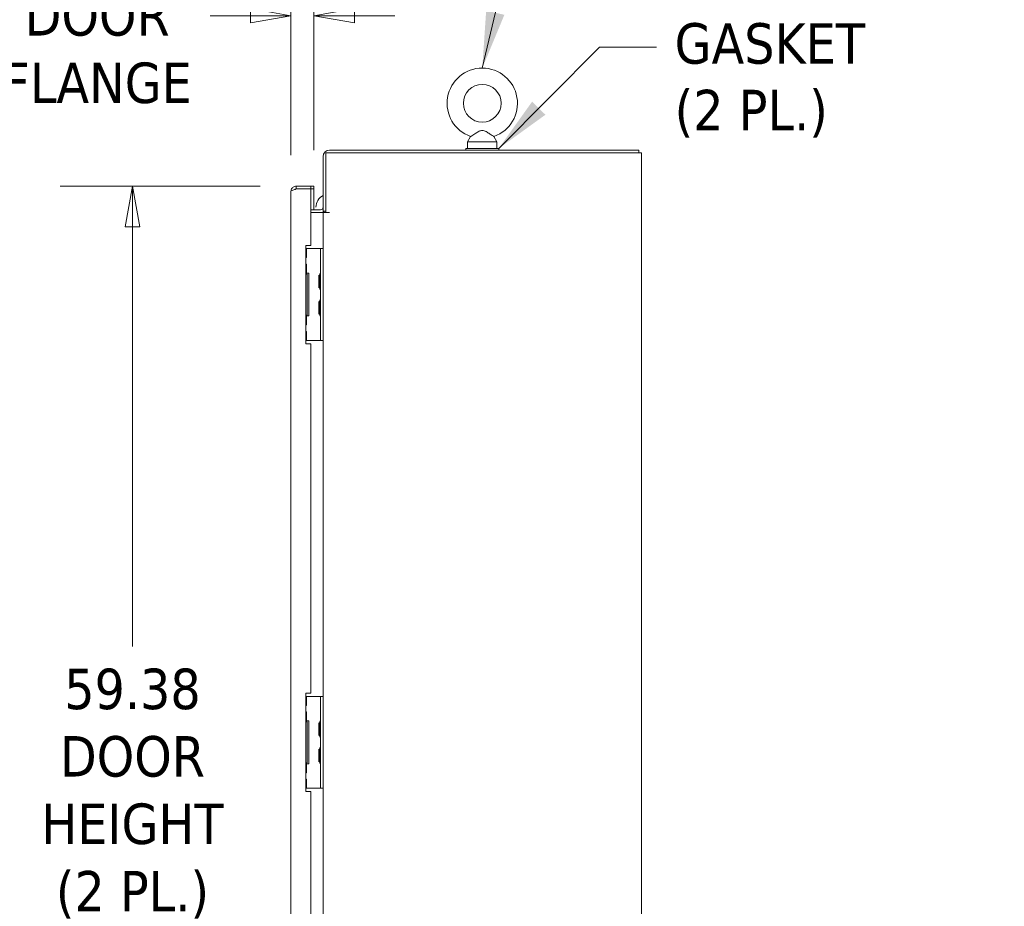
# Model space of a CAD drawing. Header units: inches. Extents: x 11 to 361, y 7 to 222.
# Tile 116 of 174: x 145 to 183, y 147 to 181. Entities that reach past the tile are written whole.
import ezdxf

# ---------------------------------------------------------------- set-up
doc = ezdxf.new("R2010")
doc.units = ezdxf.units.IN
doc.header["$LTSCALE"] = 22
doc.header["$MEASUREMENT"] = 0
doc.layers.get('0').update_dxf_attribs({"lineweight": 0})
for name, color, linetype, lineweight in [('Dimension (ANSI)', 7, 'Continuous', 5), ('Symbol (ANSI)', 7, 'Continuous', 5), ('Visible (ANSI)', 7, 'Continuous', 5)]:
    doc.layers.add(name, color=color, linetype=linetype, lineweight=lineweight)
doc.styles.add('ROMANS', font='tahoma.ttf')
doc.dimstyles.new('Default (ANSI)', dxfattribs={"dimscale": 22, "dimtxt": 0.07, "dimasz": 0.07, "dimexe": 0.125, "dimexo": 0.0625, "dimgap": 0.031496, "dimtad": 0, "dimtih": 1, "dimtoh": 1, "dimrnd": 1e-08, "dimzin": 0, "dimdsep": 46, "dimtxsty": 'ROMANS', "dimblk": 'Filled-1', "dimcen": 0.09, "dimdle": 0.393701, "dimclrd": 256, "dimclre": 256, "dimclrt": 256, "dimadec": 0, "dimazin": 0, "dimtfac": 0.928571, "dimtofl": 0, "dimtmove": 0, "dimatfit": 3, "dimfxl": 1, "dimtolj": 1, "dimtzin": 0, "dimlwd": -1, "dimlwe": -1, "dimarcsym": 0})
doc.dimstyles.new('Default (ANSI)$7', dxfattribs={"dimscale": 22, "dimtxt": 0.07, "dimasz": 0.098425, "dimexe": 0.125, "dimexo": 0.0625, "dimgap": 0.031496, "dimtad": 0, "dimtih": 1, "dimtoh": 1, "dimrnd": 1e-08, "dimzin": 0, "dimdsep": 46, "dimtxsty": 'ROMANS', "dimblk": 'Filled-1', "dimcen": 0.09, "dimdle": 0.393701, "dimclrd": 256, "dimclre": 256, "dimclrt": 256, "dimadec": 0, "dimazin": 0, "dimtfac": 0.928571, "dimtofl": 0, "dimtmove": 0, "dimatfit": 3, "dimfxl": 1, "dimtolj": 1, "dimtzin": 0, "dimlwd": -1, "dimlwe": -1, "dimarcsym": 0})

# ---------------------------------------------------------------- blocks, each defined once
blk = doc.blocks.new('Filled-1')
at = {"color": 0}
for p, q in [((0, 0), (-1, 0.179)), ((-1, 0.179), (-1, -0.179)), ((-1, 0), (0, 0)), ((-1, -0.179), (0, 0))]:
    blk.add_line(p, q, dxfattribs=at)
at = {"color": 0, "flags": 128}
blk.add_lwpolyline([(-1, -0.179), (0, 0), (-1, 0.179), (-1, -0.179)], dxfattribs=at)
at = {"color": 0}
blk.add_solid([(-1, -0.179), (0, 0), (-1, 0.179), (-1, -0.179)], dxfattribs=at)
blk = doc.blocks.new('*D13')
at = {"layer": 'Defpoints', "color": 0, "transparency": 16777216}
for p in [(149.412, 174.724), (155.648, 174.724), (155.648, 115.349)]:
    blk.add_point(p, dxfattribs=at)
at = {"layer": 'Dimension (ANSI)', "transparency": 16777216}
for p, q in [((154.273, 174.724), (146.662, 174.724)), ((149.412, 173.184), (149.412, 157.21)), ((149.412, 116.889), (149.412, 145.994)), ((154.273, 115.349), (146.662, 115.349))]:
    blk.add_line(p, q, dxfattribs=at)
at = {"layer": 'Dimension (ANSI)', "transparency": 16777216, "xscale": 1.54000000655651, "yscale": 1.54000000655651, "zscale": 1.54000000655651}
for p, rotation in [((149.412, 174.724), 90), ((149.412, 115.349), 270)]:
    blk.add_blockref('Filled-1', p, dxfattribs=dict(at, rotation=rotation))
at = {"layer": 'Dimension (ANSI)', "transparency": 16777216, "insert": (149.412, 151.602), "char_height": 1.54, "attachment_point": 5, "style": 'ROMANS'}
blk.add_mtext('\\A1;\\fTahoma|b0|i0;\\H1.5400;59.38\\P\\fTahoma|b0|i0;\\H1.5400;DOOR\\P\\fTahoma|b0|i0;\\H1.5400;HEIGHT\\P\\fTahoma|b0|i0;\\H1.5400;(2 PL.)', dxfattribs=at)
blk = doc.blocks.new('*D17')
at = {"layer": 'Defpoints', "color": 0, "transparency": 16777216}
for p in [(156.325, 181.214), (155.45, 174.526), (156.325, 174.724)]:
    blk.add_point(p, dxfattribs=at)
at = {"layer": 'Dimension (ANSI)', "transparency": 16777216}
for p, q in [((155.45, 175.901), (155.45, 183.964)), ((156.325, 176.099), (156.325, 183.964)), ((153.91, 181.214), (152.37, 181.214)), ((157.865, 181.214), (159.405, 181.214))]:
    blk.add_line(p, q, dxfattribs=at)
at = {"layer": 'Dimension (ANSI)', "transparency": 16777216, "xscale": 1.54000000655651, "yscale": 1.54000000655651, "zscale": 1.54000000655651}
blk.add_blockref('Filled-1', (155.45, 181.214), dxfattribs=at)
at = {"layer": 'Dimension (ANSI)', "transparency": 16777216, "xscale": 1.54000000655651, "yscale": 1.54000000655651, "zscale": 1.54000000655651, "rotation": 180}
blk.add_blockref('Filled-1', (156.325, 181.214), dxfattribs=at)
at = {"layer": 'Dimension (ANSI)', "transparency": 16777216, "insert": (148.068, 181.214), "char_height": 1.54, "attachment_point": 5, "style": 'ROMANS'}
blk.add_mtext('\\A1;\\fTahoma|b0|i0;\\H1.5400;0.88\\P\\fTahoma|b0|i0;\\H1.5400;DOOR\\P\\fTahoma|b0|i0;\\H1.5400;FLANGE', dxfattribs=at)

msp = doc.modelspace()

# ---------------------------------------------------------------- linework, layer by layer
at = {"layer": 'Visible (ANSI)'}
for p, q in [((162.29347, 176.61679), (162.17674, 176.41135)), ((162.17674, 176.41135), (163.29674, 176.41135)), ((162.17674, 176.41135), (162.17674, 176.16135)), ((163.18001, 176.61679), (163.29674, 176.41135)), ((163.29674, 176.41135), (163.29674, 176.16135)), ((156.77824, 175.99485), (168.55461, 175.99485)), ((156.77824, 173.72405), (156.77824, 175.99485)), ((168.69524, 176.09885), (156.91886, 176.09885)), ((162.11174, 176.16135), (163.36174, 176.16135)), ((162.11174, 176.09885), (162.11174, 176.16135)), ((163.36174, 176.09885), (163.36174, 176.16135)), ((168.79924, 175.99485), (168.55461, 175.99485)), ((168.69524, 176.09885), (168.69524, 175.99485)), ((168.79924, 175.99485), (168.79924, 114.07785)), ((156.67424, 175.85423), (156.67424, 173.77585)), ((155.44999, 115.5466), (155.44999, 174.5261)), ((156.19999, 174.72385), (155.64774, 174.72385)), ((155.64774, 174.72385), (155.64774, 174.61985)), ((155.64774, 174.61985), (156.19999, 174.61985)), ((155.64774, 174.61915), (156.19999, 174.61915)), ((156.32499, 174.72385), (156.19999, 174.72385)), ((156.19999, 174.72385), (156.19999, 174.61985)), ((156.19999, 174.61985), (156.32499, 174.61985)), ((156.19999, 174.61915), (156.19999, 172.47385)), ((156.19999, 174.61915), (156.32499, 174.61915)), ((156.32499, 174.61985), (156.32499, 174.72385)), ((156.32499, 173.82785), (156.32499, 174.61915)), ((156.19999, 173.82785), (156.58049, 173.82785)), ((156.19999, 173.72385), (156.58049, 173.72385)), ((156.58049, 173.72385), (156.67424, 173.72385)), ((156.67424, 173.77585), (156.77824, 173.77585)), ((156.67424, 172.34874), (156.67424, 173.72385)), ((156.91886, 173.72385), (156.67424, 173.72385)), ((156.77824, 173.72405), (156.91906, 173.72405)), ((156.91906, 173.72385), (156.91886, 173.72385)), ((156.91906, 173.72405), (156.91906, 173.72385)), ((156.01249, 168.72385), (156.01249, 172.47385)), ((156.01249, 172.47385), (156.19999, 172.47385)), ((156.03769, 172.34885), (156.01249, 172.34885)), ((156.03769, 172.0051), (156.03769, 172.34885)), ((156.03769, 172.34885), (156.04537, 172.34885)), ((156.04537, 172.34885), (156.48679, 172.34885)), ((156.48679, 172.34885), (156.58054, 172.34885)), ((156.58054, 172.22385), (156.58054, 172.34885)), ((156.67424, 172.34885), (156.58054, 172.34885)), ((156.58054, 172.22385), (156.58054, 168.97385)), ((156.67424, 172.34874), (156.67424, 172.22385)), ((156.67424, 172.22385), (156.67424, 168.97385)), ((156.03769, 172.0051), (156.01249, 172.0051)), ((156.01249, 171.7551), (156.03769, 171.7551)), ((156.03769, 171.41135), (156.01249, 171.41135)), ((156.03769, 171.41135), (156.03769, 171.7551)), ((156.03769, 171.41135), (156.04537, 171.41135)), ((156.04537, 171.41135), (156.12613, 171.41135)), ((156.12613, 171.41135), (156.12613, 169.78635)), ((156.06399, 171.3801), (156.01249, 171.3801)), ((156.06399, 169.8176), (156.06399, 171.3801)), ((156.5101, 170.86035), (156.5101, 171.33735)), ((156.53362, 171.31691), (156.5101, 171.33735)), ((156.53362, 171.33115), (156.53362, 170.86656)), ((156.53362, 170.8808), (156.5101, 170.86035)), ((156.5101, 169.86035), (156.5101, 170.33735)), ((156.53362, 170.31691), (156.5101, 170.33735)), ((156.53362, 170.33115), (156.53362, 169.86656)), ((156.01249, 169.8176), (156.06399, 169.8176)), ((156.01249, 169.78635), (156.03769, 169.78635)), ((156.04537, 169.78635), (156.03769, 169.78635)), ((156.03769, 169.4426), (156.03769, 169.78635)), ((156.12613, 169.78635), (156.04537, 169.78635)), ((156.53362, 169.8808), (156.5101, 169.86035)), ((156.03769, 169.4426), (156.01249, 169.4426)), ((156.01249, 169.1926), (156.03769, 169.1926)), ((156.03769, 168.84885), (156.03769, 169.1926)), ((156.01249, 168.84885), (156.03769, 168.84885)), ((156.03769, 168.84885), (156.04537, 168.84885)), ((156.04537, 168.84885), (156.48679, 168.84885)), ((156.48679, 168.84885), (156.58054, 168.84885)), ((156.58054, 168.84885), (156.58054, 168.97385)), ((156.58054, 168.84885), (156.67424, 168.84885)), ((156.67424, 168.97385), (156.67424, 168.84897)), ((156.67424, 155.30707), (156.67424, 168.84897)), ((156.19999, 168.72385), (156.01249, 168.72385)), ((156.19999, 168.72385), (156.19999, 155.43219)), ((156.01249, 155.43219), (156.19999, 155.43219)), ((156.01249, 151.68219), (156.01249, 155.43219)), ((156.03769, 155.30719), (156.01249, 155.30719)), ((156.03769, 154.96344), (156.03769, 155.30719)), ((156.03769, 155.30719), (156.04537, 155.30719)), ((156.04537, 155.30719), (156.48679, 155.30719)), ((156.48679, 155.30719), (156.58054, 155.30719)), ((156.58054, 155.18219), (156.58054, 155.30719)), ((156.67424, 155.30719), (156.58054, 155.30719)), ((156.67424, 155.30707), (156.67424, 155.18219)), ((156.03769, 154.96344), (156.01249, 154.96344)), ((156.58054, 155.18219), (156.58054, 151.93219)), ((156.67424, 155.18219), (156.67424, 151.93219)), ((156.01249, 154.71344), (156.03769, 154.71344)), ((156.03769, 154.36969), (156.03769, 154.71344)), ((156.03769, 154.36969), (156.01249, 154.36969)), ((156.06399, 154.33844), (156.01249, 154.33844)), ((156.03769, 154.36969), (156.04537, 154.36969)), ((156.04537, 154.36969), (156.12613, 154.36969)), ((156.06399, 152.77594), (156.06399, 154.33844)), ((156.12613, 154.36969), (156.12613, 152.74469)), ((156.5101, 153.81869), (156.5101, 154.29569)), ((156.53362, 154.27524), (156.5101, 154.29569)), ((156.53362, 154.28948), (156.53362, 153.82489)), ((156.53362, 153.83913), (156.5101, 153.81869)), ((156.5101, 152.81869), (156.5101, 153.29569)), ((156.53362, 153.27524), (156.5101, 153.29569)), ((156.53362, 153.28948), (156.53362, 152.82489)), ((156.01249, 152.77594), (156.06399, 152.77594)), ((156.01249, 152.74469), (156.03769, 152.74469)), ((156.04537, 152.74469), (156.03769, 152.74469)), ((156.03769, 152.40094), (156.03769, 152.74469)), ((156.12613, 152.74469), (156.04537, 152.74469)), ((156.53362, 152.83913), (156.5101, 152.81869)), ((156.03769, 152.40094), (156.01249, 152.40094)), ((156.01249, 152.15094), (156.03769, 152.15094)), ((156.03769, 151.80719), (156.03769, 152.15094)), ((156.58054, 151.80719), (156.58054, 151.93219)), ((156.67424, 151.93219), (156.67424, 151.8073)), ((156.01249, 151.80719), (156.03769, 151.80719)), ((156.19999, 151.68219), (156.01249, 151.68219)), ((156.03769, 151.80719), (156.04537, 151.80719)), ((156.04537, 151.80719), (156.48679, 151.80719)), ((156.19999, 151.68219), (156.19999, 138.39052)), ((156.48679, 151.80719), (156.58054, 151.80719)), ((156.58054, 151.80719), (156.67424, 151.80719)), ((156.67424, 138.2654), (156.67424, 151.8073))]:
    msp.add_line(p, q, dxfattribs=at)
msp.add_circle((162.73674, 177.88135), 0.72, dxfattribs=at)
for centre, radius, start, end in [((162.73674, 177.88135), 1.34, 289.317349, 250.682651), ((156.91886, 175.85423), 0.24462, 90, 180), ((156.9008, 173.92413), 0.5, 116.944019, 180.005865), ((156.58049, 173.9216), 0.09375, 270, 0), ((156.58049, 173.9216), 0.19775, 270, 312.519979), ((156.9008, 173.92403), 0.28125, 218.114102, 225.376755), ((156.66078, 171.325), 0.12735, 134.665346, 176.331637), ((156.54929, 171.4378), 0.03125, 314.665346, 0), ((156.56487, 171.33115), 0.03125, 176.331637, 180), ((156.56487, 170.86656), 0.03125, 180, 183.668363), ((156.66078, 170.8727), 0.12735, 183.668363, 225.334654), ((156.54929, 170.7599), 0.03125, 0, 45.334654), ((156.56487, 170.33115), 0.03125, 176.331637, 180), ((156.66078, 170.325), 0.12735, 134.665346, 176.331637), ((156.54929, 170.4378), 0.03125, 314.665346, 0), ((156.56487, 169.86656), 0.03125, 180, 183.668363), ((156.66078, 169.8727), 0.12735, 183.668363, 225.334654), ((156.54929, 169.7599), 0.03125, 0, 45.334654), ((156.56487, 154.28948), 0.03125, 176.331637, 180), ((156.66078, 154.28333), 0.12735, 134.665346, 176.331637), ((156.54929, 154.39614), 0.03125, 314.665346, 0), ((156.56487, 153.82489), 0.03125, 180, 183.668363), ((156.66078, 153.83104), 0.12735, 183.668363, 225.334654), ((156.54929, 153.71824), 0.03125, 0, 45.334654), ((156.54929, 153.39614), 0.03125, 314.665346, 0), ((156.56487, 153.28948), 0.03125, 176.331637, 180), ((156.66078, 153.28333), 0.12735, 134.665346, 176.331637), ((156.56487, 152.82489), 0.03125, 180, 183.668363), ((156.66078, 152.83104), 0.12735, 183.668363, 225.334654), ((156.54929, 152.71824), 0.03125, 0, 45.334654)]:
    msp.add_arc(centre, radius, start, end, dxfattribs=at)
for points, knots in [([(162.73674, 176.85135), (162.71576, 176.85135), (162.69349, 176.84761), (162.63224, 176.82625), (162.59463, 176.80572), (162.50769, 176.75391), (162.46145, 176.72376), (162.38963, 176.67771), (162.36214, 176.66014), (162.32219, 176.63482), (162.30848, 176.62621), (162.29589, 176.61831), (162.29347, 176.61679), (162.29347, 176.61679)], [0, 0, 0, 0, 0.062924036, 0.062924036, 0.149070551, 0.149070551, 0.256105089, 0.256105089, 0.336115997, 0.336115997, 0.403282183, 0.403282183, 0.444772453, 0.444772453, 0.444772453, 0.444772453]), ([(163.18001, 176.61679), (163.18001, 176.61679), (163.17998, 176.61681), (163.17916, 176.61733), (163.17322, 176.62104), (163.15177, 176.63453), (163.13608, 176.64443), (163.09472, 176.67074), (163.06818, 176.68775), (163.00289, 176.72961), (162.96309, 176.75535), (162.87159, 176.81023), (162.82243, 176.8372), (162.76282, 176.84987), (162.74993, 176.85135), (162.73674, 176.85135)], [1.434314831, 1.434314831, 1.434314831, 1.434314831, 1.439826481, 1.439826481, 1.51420167, 1.51420167, 1.592684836, 1.592684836, 1.685245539, 1.685245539, 1.802687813, 1.802687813, 1.946222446, 1.946222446, 1.985806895, 1.985806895, 1.985806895, 1.985806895]), ([(155.5938, 174.71635), (155.55413, 174.70511), (155.51814, 174.68106), (155.49256, 174.64868), (155.46524, 174.6141), (155.44999, 174.57017), (155.44999, 174.5261)], [-0.824125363, -0.824125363, -0.824125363, -0.824125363, -0.425610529, -0.425610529, -0.425610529, 0, 0, 0, 0]), ([(155.64774, 174.61915), (155.58826, 174.60133), (155.52942, 174.58352), (155.49256, 174.5657), (155.46524, 174.5525), (155.44999, 174.5393), (155.44999, 174.5261)], [-1, -1, -1, -1, -0.425610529, -0.425610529, -0.425610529, 0, 0, 0, 0]), ([(155.59385, 174.60275), (155.59713, 174.6051), (155.60057, 174.60723), (155.60416, 174.60911), (155.61753, 174.61613), (155.63263, 174.61985), (155.64774, 174.61985)], [0.609734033, 0.609734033, 0.609734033, 0.609734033, 0.692217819, 0.692217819, 0.692217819, 1, 1, 1, 1])]:
    msp.add_open_spline(points, degree=3, knots=knots, dxfattribs=at)
msp.add_open_spline([(155.64774, 174.72385), (155.62953, 174.72385), (155.6113, 174.72132), (155.5938, 174.71635)], degree=3, dxfattribs=at)

# ---------------------------------------------------------------- texts
at = {"layer": 'Symbol (ANSI)', "insert": (170.06313, 180.02161), "char_height": 1.54, "width": 8.6347323, "attachment_point": 4, "line_spacing_factor": 0.987884, "style": 'ROMANS'}
msp.add_mtext('{\\fTahoma|b0|i0;EYEBOLT\\P\\fTahoma|b0|i0;GASKET\\P\\fTahoma|b0|i0;(2 PL.)}', dxfattribs=at)

# ---------------------------------------------------------------- dimensions: what is measured, and where the dimension line sits
at = {"layer": 'Dimension (ANSI)'}
dim = msp.add_linear_dim(base=(156.3249873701, 181.2144585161), p1=(155.4499873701, 174.5261030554), p2=(156.3249873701, 174.7238530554), text='\\fTahoma|b0|i0;\\H1.5400;<>\\P\\fTahoma|b0|i0;\\H1.5400;DOOR\\P\\fTahoma|b0|i0;\\H1.5400;FLANGE', dimstyle='Default (ANSI)', override={"dimgap": 0.031496, "dimtih": 0, "dimtoh": 0, "dimdec": 2, "dimtol": 0, "dimlim": 0, "dimtp": 0, "dimtm": 0, "dimtdec": 2, "dimatfit": 1}, dxfattribs=at)
dim.commit()
dim.dimension.update_dxf_attribs({"geometry": '*D17', "text_midpoint": (148.0675373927, 181.2144585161), "dimtype": 160})
dim = msp.add_linear_dim(base=(149.4122975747, 174.7238530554), p1=(155.6477373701, 115.3488530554), p2=(155.6477373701, 174.7238530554), angle=270, text='\\fTahoma|b0|i0;\\H1.5400;<>\\P\\fTahoma|b0|i0;\\H1.5400;DOOR\\P\\fTahoma|b0|i0;\\H1.5400;HEIGHT\\P\\fTahoma|b0|i0;\\H1.5400;(2 PL.)', dimstyle='Default (ANSI)', override={"dimgap": 0.031496, "dimdec": 2, "dimtol": 0, "dimlim": 0, "dimtp": 0, "dimtm": 0, "dimtdec": 2, "dimatfit": 1}, dxfattribs=at)
dim.commit()
dim.dimension.update_dxf_attribs({"geometry": '*D13', "text_midpoint": (149.4122975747, 151.6020415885), "dimtype": 160})

# ---------------------------------------------------------------- leaders
at = {"layer": 'Symbol (ANSI)', "annotation_type": 0, "has_hookline": 1, "hookline_direction": 0}
for points, text_width in [([(162.73674, 179.22135), (165.26167, 189.98031), (167.42702, 189.98031)], 14.5002), ([(163.36174, 176.16135), (167.20486, 180.02161), (169.37021, 180.02161)], 8.47983)]:
    msp.add_leader(points, dimstyle='Default (ANSI)$7', override={"dimtad": 0}, dxfattribs=dict(at, text_width=text_width))

doc.saveas('drawing.dxf')
